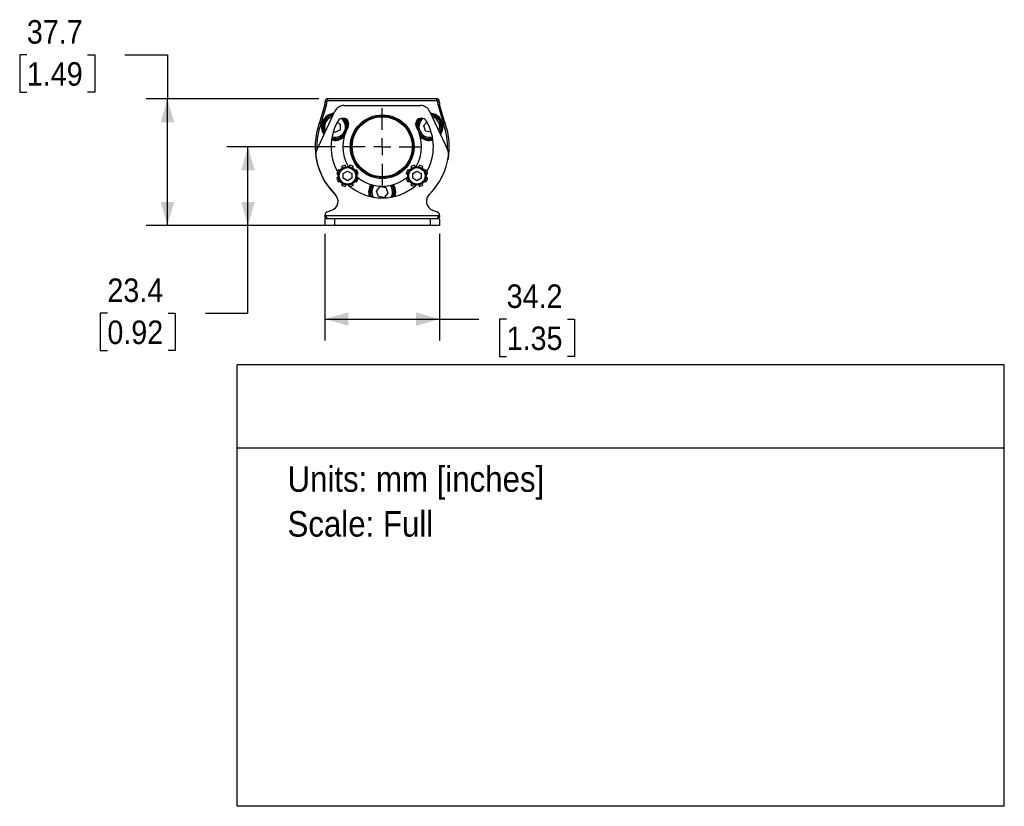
# Model space of a CAD drawing. Header units: millimetres. Extents: x 11 to 864, y 0 to 523.
# Tile 3 of 4: x 570 to 864, y 0 to 234. Entities that reach past the tile are written whole.
import ezdxf
from ezdxf.enums import TextEntityAlignment as Align

# ---------------------------------------------------------------- set-up
doc = ezdxf.new("R2010")
doc.units = ezdxf.units.MM
doc.header["$LTSCALE"] = 2
doc.linetypes.add('SLD-Center', pattern=[19.05, 15.24, -1.27, 1.27, -1.27])
doc.linetypes.add('SLD-Solid', pattern=[0])
doc.layers.add('CENTER', color=40, linetype='SLD-Center')
doc.layers.add('DIMENSIONS', color=140, linetype='SLD-Solid', lineweight=25)
doc.layers.add('TEXT', color=140, linetype='SLD-Solid', lineweight=25)
doc.layers.add('SLD-DEFPOINTS', color=7, linetype='Continuous', plot=False)
doc.layers.get('SLD-DEFPOINTS').off()
doc.styles.add('SLDTEXTSTYLE0', font='GOTHIC.TTF', dxfattribs={"width": 0.913})
doc.dimstyles.new('SLDDIMSTYLE1', dxfattribs={"dimtxt": 7, "dimasz": 7, "dimexe": 0, "dimexo": 0.0625, "dimgap": 1.75, "dimtad": 0, "dimtih": 1, "dimtoh": 1, "dimdec": 1, "dimrnd": 1e-09, "dimzin": 12, "dimdsep": 46, "dimtxsty": 'SLDTEXTSTYLE0', "dimsah": 1, "dimcen": 0.09, "dimadec": 0, "dimazin": 3, "dimtfac": 1, "dimtdec": 1, "dimtofl": 0, "dimtmove": 0, "dimatfit": 3, "dimfxl": 0, "dimfrac": 2, "dimtolj": 1, "dimtzin": 12, "dimarcsym": 0})

# ---------------------------------------------------------------- blocks, each defined once
blk = doc.blocks.new('SW_NOTE_0')
at = {"layer": 'TEXT', "color": 0, "insert": (0, 9.73), "char_height": 7.62, "attachment_point": 1, "style": 'SLDTEXTSTYLE0'}
blk.add_mtext('Units: mm [inches]', dxfattribs=at)
blk = doc.blocks.new('SW_NOTE_0_1')
at = {"layer": 'TEXT', "color": 0, "insert": (0, 9.73), "char_height": 7.62, "attachment_point": 1, "style": 'SLDTEXTSTYLE0'}
blk.add_mtext('Scale: Full', dxfattribs=at)
blk = doc.blocks.new('Block1')
at = {"layer": 'TEXT'}
for p, q in [((863.6, 131.52), (635, 131.52)), ((635, 0), (635, 131.52)), ((863.6, 0), (863.6, 131.52)), ((635, 106.79), (863.6, 106.79)), ((863.6, 0), (635, 0))]:
    blk.add_line(p, q, dxfattribs=at)
at = {"layer": 'TEXT', "color": 140}
for name, p in [('SW_NOTE_0', (649.97, 91.6)), ('SW_NOTE_0_1', (649.97, 78.25))]:
    blk.add_blockref(name, p, dxfattribs=at)
at = {"layer": 'TEXT', "color": 140, "style": 'SLDTEXTSTYLE0', "width": 0.913, "flags": 2}
for tag, height, p in [('AUTOATTR0', 8.47, (713.64, 113.42)), ('AUTOATTR1_0', 9.53, (654.87, 53.61)), ('AUTOATTR1_1', 9.53, (688.07, 41.29))]:
    blk.add_attdef(tag, text='', height=height, dxfattribs=at).set_placement(p, align=Align.BOTTOM_LEFT)
blk = doc.blocks.new('_D_7')
at = {"layer": 'DIMENSIONS'}
for p, q in [((664.16, 196.53), (631.84, 196.53)), ((638.19, 173.08), (638.19, 196.53)), ((661.4, 173.08), (631.84, 173.08)), ((638.19, 146.96), (638.19, 173.08)), ((596.28, 146.91), (594.15, 146.91)), ((594.15, 146.91), (594.15, 135.79)), ((614.38, 146.91), (616.51, 146.91)), ((616.51, 146.91), (616.51, 135.79)), ((625.49, 146.96), (638.19, 146.96)), ((594.15, 135.79), (596.28, 135.79)), ((616.51, 135.79), (614.38, 135.79))]:
    blk.add_line(p, q, dxfattribs=at)
for points in [[(638.19, 196.53), (636.19, 189.53), (640.19, 189.53)], [(638.19, 173.08), (640.19, 180.08), (636.19, 180.08)]]:
    blk.add_solid(points, dxfattribs=at)
at = {"layer": 'DIMENSIONS', "char_height": 7, "attachment_point": 1, "style": 'SLDTEXTSTYLE0'}
for s, insert in [('23.4', (596.28, 157.27)), ('0.92', (596.28, 144.74))]:
    blk.add_mtext(s, dxfattribs=dict(at, insert=insert))
blk = doc.blocks.new('_D_8')
at = {"layer": 'DIMENSIONS'}
for p, q in [((572.28, 223.89), (570.15, 223.89)), ((570.15, 223.89), (570.15, 212.78)), ((590.38, 223.89), (592.51, 223.89)), ((592.51, 223.89), (592.51, 212.78)), ((601.49, 223.94), (614.19, 223.94)), ((614.19, 223.94), (614.19, 210.81)), ((570.15, 212.78), (572.28, 212.78)), ((592.51, 212.78), (590.38, 212.78)), ((659.35, 210.81), (607.84, 210.81)), ((614.19, 173.08), (614.19, 210.81)), ((658.55, 173.08), (607.84, 173.08))]:
    blk.add_line(p, q, dxfattribs=at)
for points in [[(614.19, 210.81), (612.19, 203.81), (616.19, 203.81)], [(614.19, 173.08), (616.19, 180.08), (612.19, 180.08)]]:
    blk.add_solid(points, dxfattribs=at)
at = {"layer": 'DIMENSIONS', "char_height": 7, "attachment_point": 1, "style": 'SLDTEXTSTYLE0'}
for s, insert in [('37.7', (572.28, 234.25)), ('1.49', (572.28, 221.72))]:
    blk.add_mtext(s, dxfattribs=dict(at, insert=insert))
blk = doc.blocks.new('_D_9')
at = {"layer": 'DIMENSIONS'}
for p, q in [((661.09, 170.54), (661.09, 138.83)), ((695.29, 170.54), (695.29, 138.83)), ((661.09, 145.18), (695.29, 145.18)), ((695.29, 145.18), (707.01, 145.18)), ((715.28, 145.13), (713.15, 145.13)), ((713.15, 145.13), (713.15, 134.01)), ((733.39, 145.13), (735.52, 145.13)), ((735.52, 145.13), (735.52, 134.01)), ((713.15, 134.01), (715.28, 134.01)), ((735.52, 134.01), (733.39, 134.01))]:
    blk.add_line(p, q, dxfattribs=at)
for points in [[(661.09, 145.18), (668.09, 143.18), (668.09, 147.18)], [(695.29, 145.18), (688.29, 147.18), (688.29, 143.18)]]:
    blk.add_solid(points, dxfattribs=at)
at = {"layer": 'DIMENSIONS', "char_height": 7, "attachment_point": 1, "style": 'SLDTEXTSTYLE0'}
for s, insert in [('34.2', (715.28, 155.49)), ('1.35', (715.28, 142.96))]:
    blk.add_mtext(s, dxfattribs=dict(at, insert=insert))
blk = doc.blocks.new('SW_CENTERMARKSYMBOL_0')
at = {"layer": 'CENTER', "color": 0}
for p, q in [((0, 5.08), (0, 11.49)), ((-5.08, 0), (-11.49, 0)), ((0, 0), (-2.54, 0)), ((0, 0), (0, 2.54)), ((0, 0), (0, -2.54)), ((0, 0), (2.54, 0)), ((5.08, 0), (11.49, 0)), ((0, -5.08), (0, -11.49))]:
    blk.add_line(p, q, dxfattribs=at)

msp = doc.modelspace()

# ---------------------------------------------------------------- linework, layer by layer
for p, q in [((661.07, 209.04), (659.52, 203.71)), ((660, 203.57), (661.55, 208.9)), ((661.07, 209.04), (661.55, 208.9)), ((661.19, 210.11), (661.19, 209.88)), ((661.19, 210.11), (661.69, 210.11)), ((661.19, 209.88), (661.69, 209.88)), ((661.69, 209.88), (661.69, 210.11)), ((694.49, 210.81), (661.89, 210.81)), ((661.89, 210.81), (661.89, 210.31)), ((661.89, 210.31), (694.49, 210.31)), ((666.79, 208.81), (689.6, 208.81)), ((694.49, 210.31), (694.49, 210.81)), ((694.69, 210.11), (694.69, 209.88)), ((695.19, 210.11), (694.69, 210.11)), ((695.19, 209.88), (694.69, 209.88)), ((695.31, 209.04), (694.83, 208.9)), ((694.83, 208.9), (696.39, 203.57)), ((695.19, 209.88), (695.19, 210.11)), ((696.87, 203.71), (695.31, 209.04)), ((658.68, 195.52), (664.07, 207.08)), ((692.32, 207.08), (697.71, 195.52)), ((659.45, 203.5), (659.92, 203.33)), ((659.52, 203.71), (660, 203.57)), ((664.8, 203.82), (665.66, 203.29)), ((665.66, 203.29), (665.61, 201.56)), ((690.56, 202.81), (691.54, 203.91)), ((691.1, 201.17), (690.56, 202.81)), ((696.87, 203.71), (696.39, 203.57)), ((696.94, 203.5), (696.47, 203.33)), ((664.09, 200.73), (663.62, 201.02)), ((665.61, 201.56), (664.09, 200.73)), ((667.89, 202.46), (667.87, 202.14)), ((692.8, 200.82), (691.1, 201.17)), ((692.82, 200.85), (692.8, 200.82)), ((667.32, 190.55), (667.22, 191.04)), ((668.49, 191.04), (668.39, 190.55)), ((688, 190.55), (687.9, 191.04)), ((689.17, 191.04), (689.07, 190.55)), ((664.66, 188.48), (665.16, 188.39)), ((665.57, 189.38), (665.15, 189.66)), ((666.05, 190.55), (666.32, 190.14)), ((666.6, 188.57), (667.85, 189.29)), ((666.6, 187.13), (666.6, 188.57)), ((667.85, 189.29), (669.1, 188.57)), ((669.1, 188.57), (669.1, 187.13)), ((669.38, 190.14), (669.66, 190.55)), ((670.55, 189.66), (670.14, 189.38)), ((670.55, 188.39), (671.04, 188.48)), ((685.35, 188.48), (685.84, 188.39)), ((686.25, 189.38), (685.83, 189.66)), ((686.73, 190.55), (687.01, 190.14)), ((687.29, 188.57), (688.54, 189.29)), ((687.29, 187.13), (687.29, 188.57)), ((688.54, 189.29), (689.79, 188.57)), ((689.79, 188.57), (689.79, 187.13)), ((690.06, 190.14), (690.34, 190.55)), ((691.24, 189.66), (690.82, 189.38)), ((691.23, 188.39), (691.72, 188.48)), ((665.16, 187.31), (664.66, 187.22)), ((665.15, 186.04), (665.57, 186.32)), ((666.32, 185.56), (666.05, 185.15)), ((667.85, 186.41), (666.6, 187.13)), ((667.22, 184.66), (667.32, 185.15)), ((669.1, 187.13), (667.85, 186.41)), ((668.39, 185.15), (668.49, 184.66)), ((669.66, 185.15), (669.38, 185.56)), ((670.14, 186.32), (670.55, 186.04)), ((671.04, 187.22), (670.55, 187.31)), ((685.84, 187.31), (685.35, 187.22)), ((685.83, 186.04), (686.25, 186.32)), ((687.01, 185.56), (686.73, 185.15)), ((688.54, 186.41), (687.29, 187.13)), ((687.9, 184.66), (688, 185.15)), ((689.79, 187.13), (688.54, 186.41)), ((689.07, 185.15), (689.17, 184.66)), ((690.34, 185.15), (690.06, 185.56)), ((690.82, 186.32), (691.24, 186.04)), ((691.72, 187.22), (691.23, 187.31)), ((676.49, 183.32), (677.59, 184.65)), ((677.09, 181.69), (676.49, 183.32)), ((677.59, 184.65), (679.3, 184.36)), ((679.9, 182.73), (678.79, 181.4)), ((679.3, 184.36), (679.9, 182.73)), ((678.79, 181.4), (677.09, 181.69)), ((661.09, 176.08), (695.29, 176.08)), ((661.09, 176.07), (661.09, 176.06)), ((661.83, 177.13), (663.18, 177.64)), ((693.21, 177.64), (694.56, 177.13)), ((695.29, 176.07), (695.29, 176.06)), ((661.09, 175.08), (661.09, 173.08)), ((663.94, 175.08), (661.09, 175.08)), ((661.2, 175.92), (661.2, 175.59)), ((661.4, 175.02), (661.2, 175.59)), ((663.94, 175.08), (663.94, 173.08)), ((692.44, 175.08), (663.94, 175.08)), ((692.44, 175.08), (692.44, 173.08)), ((695.29, 175.08), (692.44, 175.08)), ((695.19, 175.59), (694.98, 175.02)), ((695.19, 175.92), (695.19, 175.59)), ((695.29, 175.08), (695.29, 173.08)), ((663.94, 173.08), (661.09, 173.08)), ((692.44, 173.08), (663.94, 173.08)), ((695.29, 173.08), (692.44, 173.08))]:
    msp.add_line(p, q)
at = {"flags": 128}
for points in [[(660.64, 202.56), (660.8, 201.42), (661.1, 200.72)], [(661.32, 201.18), (661.19, 201.48), (661.04, 202.55)], [(668.17, 202.76), (668.01, 203.66), (667.5, 204.71)], [(696, 202.46), (695.82, 201.3), (695.41, 200.45)], [(678.73, 187.04), (678.5, 187.07), (677.66, 187.04)], [(681.26, 185.18), (681.76, 184.19), (681.94, 183.03)], [(682.24, 183.03), (682.06, 184.22), (681.57, 185.27)], [(681.94, 183.03), (681.76, 181.87), (681.7, 181.68)], [(682.04, 181.77), (682.06, 181.83), (682.24, 183.03)], [(691.89, 181.95), (693.22, 183.33), (694.2, 184.54)]]:
    msp.add_lwpolyline(points, dxfattribs=at)
for centre, radius in [((678.19, 196.53), 9.5), ((678.19, 196.53), 9.15), ((678.19, 196.53), 8.95), ((667.85, 187.85), 2.75), ((667.85, 187.85), 2.45), ((688.54, 187.85), 2.75), ((688.54, 187.85), 2.45)]:
    msp.add_circle(centre, radius)
for centre, radius, start, end in [((658.19, 209.88), 3, 343.7202, 0), ((661.89, 210.11), 0.7, 90, 180), ((658.19, 209.88), 3.5, 343.7202, 0), ((661.89, 210.11), 0.2, 90, 180), ((666.79, 205.81), 3, 90, 155), ((689.6, 205.81), 3, 25, 90), ((694.49, 210.11), 0.7, 0, 90), ((694.49, 210.11), 0.2, 0, 90), ((698.19, 209.88), 3.5, 180, 196.2798), ((698.19, 209.88), 3, 180, 196.2798), ((664.14, 202.46), 4.05, 94.7937, 215.2063), ((664.14, 202.46), 3.75, 97.4545, 212.5455), ((664.14, 202.46), 3.5, 100.0968, 178.4174), ((664.14, 202.46), 3.1, 105.4774, 178.4174), ((692.25, 202.46), 4.05, 0, 85.2063), ((692.25, 202.46), 3.75, 0, 82.5455), ((692.25, 202.46), 3.5, 330.0968, 79.9032), ((692.25, 202.46), 3.1, 335.4774, 74.5226), ((678.19, 196.53), 20, 159.5854, 226.7846), ((678.19, 196.53), 19.5, 159.5854, 182.7201), ((656.64, 204.55), 3, 339.5854, 343.7202), ((656.64, 204.55), 3.5, 339.5854, 343.7202), ((678.19, 196.53), 15.25, 150, 209.0475), ((664.14, 202.46), 3.5, 253.8589, 47.1075), ((664.14, 202.46), 3.1, 253.1245, 53.333), ((666.5, 203.28), 1.75, 330, 150), ((664.14, 202.46), 3.75, 0, 42.1035), ((689.89, 203.28), 1.75, 30, 210), ((692.25, 202.46), 4.05, 146.2509, 175.7798), ((692.25, 202.46), 3.75, 137.8965, 184.9208), ((692.25, 202.46), 3.5, 132.8925, 198.2854), ((692.25, 202.46), 3.1, 126.667, 198.2854), ((678.19, 196.53), 15.25, 330.9525, 30), ((699.75, 204.55), 3.5, 196.2798, 200.4148), ((678.19, 196.53), 19.5, 357.2799, 20.4148), ((699.75, 204.55), 3, 196.2798, 200.4148), ((678.19, 196.53), 20, 348.7661, 20.4148), ((664.14, 202.46), 3.75, 254.3207, 319.1395), ((678.19, 196.53), 11.75, 150, 210.3382), ((678.19, 196.53), 11.75, 329.6618, 30), ((692.25, 202.46), 3.5, 198.2854, 286.1412), ((692.25, 202.46), 3.1, 198.2854, 286.8756), ((692.25, 202.46), 3.75, 220.8605, 285.6793), ((692.25, 202.46), 4.05, 324.7937, 0), ((664.14, 202.46), 4.05, 254.8774, 311.2266), ((692.25, 202.46), 4.05, 228.7734, 285.1226), ((661.4, 194.25), 3, 155, 187.7101), ((678.19, 196.53), 19.95, 187.7101, 225.3584), ((678.19, 196.53), 19.95, 314.6416, 352.2899), ((694.99, 194.25), 3, 352.2899, 25), ((667.85, 187.85), 3.25, 101.25, 123.75), ((667.85, 187.85), 3.25, 56.25, 78.75), ((688.54, 187.85), 3.25, 101.25, 123.75), ((688.54, 187.85), 3.25, 56.25, 78.75), ((667.85, 187.85), 3.25, 146.25, 168.75), ((667.85, 187.85), 3.25, 11.25, 33.75), ((688.54, 187.85), 3.25, 146.25, 168.75), ((688.54, 187.85), 3.25, 11.25, 33.75), ((667.85, 187.85), 3.25, 191.25, 213.75), ((667.85, 187.85), 3.25, 236.25, 258.75), ((678.19, 196.53), 15.25, 228.4786, 311.5214), ((667.85, 187.85), 3.25, 281.25, 303.75), ((667.85, 187.85), 3.25, 326.25, 348.75), ((678.19, 196.53), 11.75, 229.6618, 310.3382), ((678.19, 183.03), 4.05, 146.3518, 198.0656), ((678.19, 183.03), 3.75, 144.8788, 200.9789), ((678.19, 183.03), 3.5, 143.3288, 203.7519), ((678.19, 183.03), 3.1, 140.0034, 209.097), ((678.19, 183.03), 3.1, 330.9029, 39.9966), ((678.19, 183.03), 3.5, 336.248, 36.6712), ((688.54, 187.85), 3.25, 191.25, 213.75), ((688.54, 187.85), 3.25, 236.25, 258.75), ((688.54, 187.85), 3.25, 281.25, 303.75), ((688.54, 187.85), 3.25, 326.25, 348.75), ((662.17, 180.3), 2.85, 290.683, 45.3584), ((694.21, 180.3), 2.85, 134.6416, 249.317), ((662.23, 176.06), 1.14, 110.683, 179.1095), ((694.15, 176.06), 1.14, 0.8905, 69.317)]:
    msp.add_arc(centre, radius, start, end)
for points in [[(661.09, 176.08), (661.09, 176.08), (661.09, 176.08), (661.09, 176.07)], [(695.29, 176.07), (695.29, 176.08), (695.29, 176.08), (695.29, 176.08)]]:
    msp.add_open_spline(points, degree=3)
for points, knots in [([(661.09, 176.07), (661.09, 176.04), (661.11, 176), (661.15, 175.95), (661.18, 175.93), (661.2, 175.92)], [0, 0, 0, 0, 0.5, 0.5, 1, 1, 1, 1]), ([(695.19, 175.92), (695.2, 175.93), (695.23, 175.94), (695.28, 176), (695.29, 176.04), (695.29, 176.07)], [0, 0, 0, 0, 0.5, 0.5, 1, 1, 1, 1]), ([(661.2, 175.59), (661.18, 175.61), (661.16, 175.67), (661.12, 175.81), (661.11, 175.86), (661.1, 175.96), (661.09, 176.01), (661.09, 176.06)], [0, 0, 0, 0, 0.5, 0.5, 0.75, 0.75, 1, 1, 1, 1]), ([(661.2, 175.92), (661.23, 175.89), (661.29, 175.85), (661.37, 175.78), (661.47, 175.68), (661.56, 175.55), (661.6, 175.39), (661.58, 175.26), (661.5, 175.18), (661.39, 175.13), (661.31, 175.11), (661.27, 175.1)], [0, 0, 0, 0, 0.082297, 0.159319, 0.231798, 0.374478, 0.505414, 0.63724, 0.778015, 0.883804, 1, 1, 1, 1]), ([(695.12, 175.1), (695.09, 175.11), (695.03, 175.12), (694.96, 175.15), (694.88, 175.19), (694.8, 175.27), (694.78, 175.4), (694.83, 175.55), (694.93, 175.69), (695.06, 175.82), (695.14, 175.88), (695.19, 175.92)], [0, 0, 0, 0, 0.08088, 0.156412, 0.227488, 0.367535, 0.498973, 0.629148, 0.771217, 0.880175, 1, 1, 1, 1]), ([(695.29, 176.06), (695.29, 176.01), (695.29, 175.96), (695.28, 175.86), (695.27, 175.81), (695.23, 175.67), (695.2, 175.61), (695.19, 175.59)], [0, 0, 0, 0, 0.25, 0.25, 0.5, 0.5, 1, 1, 1, 1])]:
    msp.add_open_spline(points, degree=3, knots=knots)

# ---------------------------------------------------------------- block references
at = {"layer": 'CENTER'}
msp.add_blockref('SW_CENTERMARKSYMBOL_0', (678.19, 196.53), dxfattribs=at)
at = {"layer": 'SLD-DEFPOINTS'}
msp.add_blockref('Block1', (0, 0), dxfattribs=at)

# ---------------------------------------------------------------- dimensions: what is measured, and where the dimension line sits
at = {"layer": 'DIMENSIONS'}
for base, p1, p2, picture, middle in [((614.19, 210.81), (661.09, 173.08), (661.89, 210.81), '_D_8', (614.19, 223.94)), ((638.1939, 196.527), (663.9439, 173.0803), (666.7039, 196.527), '_D_7', (638.1939, 146.9607))]:
    dim = msp.add_linear_dim(base=base, p1=p1, p2=p2, angle=90, dimstyle='SLDDIMSTYLE1', dxfattribs=at)
    dim.commit()
    dim.dimension.update_dxf_attribs({"geometry": picture, "text_midpoint": middle, "dimtype": 160})
dim = msp.add_linear_dim(base=(661.09, 145.18), p1=(695.29, 173.08), p2=(661.09, 173.08), dimstyle='SLDDIMSTYLE1', dxfattribs=at)
dim.commit()
dim.dimension.update_dxf_attribs({"geometry": '_D_9', "text_midpoint": (724.34, 145.18), "dimtype": 160})

doc.saveas('drawing.dxf')
